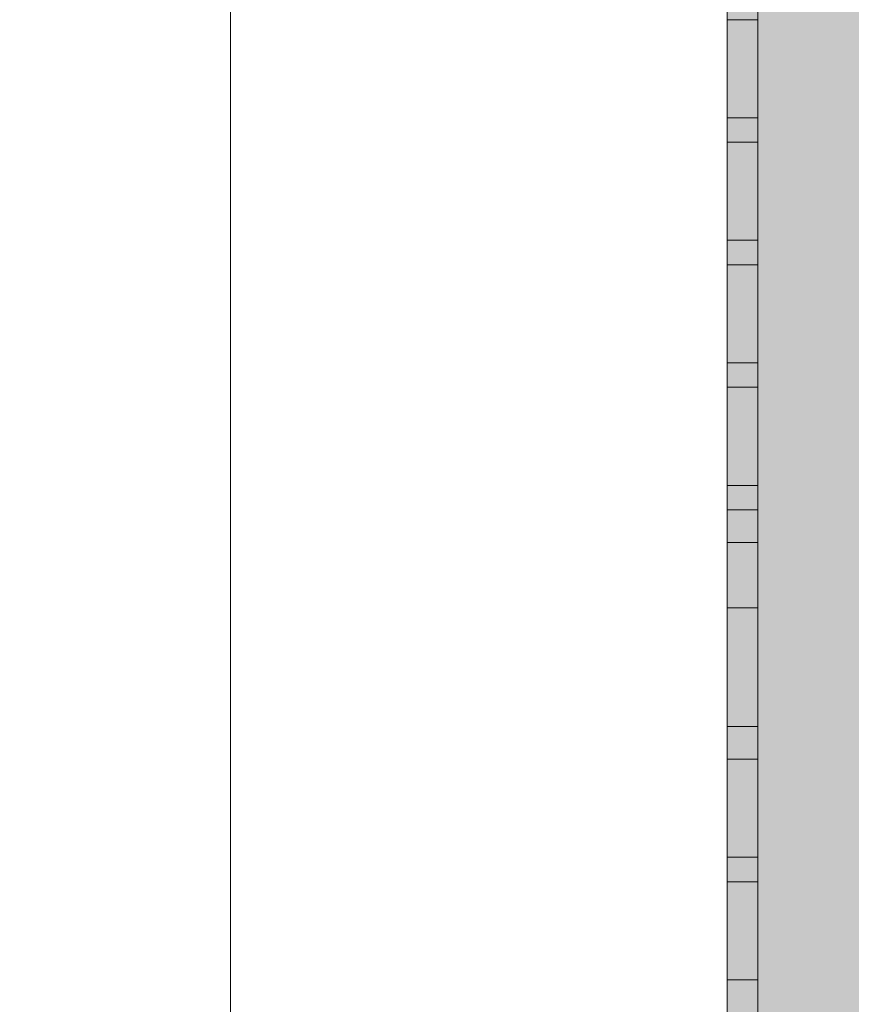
# Model space of a CAD drawing. Header units: metres. Extents: x -17.4 to -12.3, y -17 to 1.
# Tile 66 of 72: x -13.164 to -13.028, y 0.513 to 0.673. Entities that reach past the tile are written whole.
import ezdxf

# ---------------------------------------------------------------- set-up
doc = ezdxf.new("R2010")
doc.units = ezdxf.units.M
for name, color, linetype, lineweight in [('A-ANNO-DIMS', 7, 'Continuous', 9), ('A-ANNO-DIMS-10', 7, 'Continuous', 9), ('I-WALL', 7, 'Continuous', 5), ('Q-SPCQ', 7, 'Continuous', 5)]:
    doc.layers.add(name, color=color, linetype=linetype, lineweight=lineweight)
doc.styles.add('Arial_7', font='arial.ttf', dxfattribs={"height": 0.025})
doc.dimstyles.new('Com_linha__ref__contínua__-_Cor_Vermelha_Arial_2_5mm_5', dxfattribs={"dimscale": 0.3048, "dimtxt": 0.025506, "dimasz": 0.065617, "dimexe": 0.049213, "dimexo": 0.049213, "dimgap": 0.004921, "dimtad": 1, "dimlfac": 100, "dimrnd": 0.01, "dimdsep": 46, "dimtxsty": 'Arial_7', "dimblk1": 'OBLIQUE', "dimblk2": 'OBLIQUE', "dimsah": 1, "dimcen": 0.09, "dimdle": 0.049213, "dimazin": 0, "dimtfac": 1, "dimtdec": 4, "dimtix": 1, "dimtmove": 0, "dimatfit": 3, "dimfxl": 1, "dimtvp": 1, "dimtolj": 1, "dimtzin": 0, "dimarcsym": 2})

# ---------------------------------------------------------------- blocks, each defined once
blk = doc.blocks.new('CAIXA_SANEAGO1 - CAIXA_SANEAGO-2819012-A')
at = {"layer": 'Q-SPCQ', "true_color": 0xc8c8c8, "transparency": 33554455}
h = blk.add_hatch(color=9, dxfattribs=at)
h.paths.add_polyline_path([(-6.0109, 0.385), (-6.00641, 0.385), (-6.00641, 0.39665), (-6.01141, 0.39665), (-6.01141, 0.385)])
h.paths.add_polyline_path([(-6.00641, 0.41265), (-6.00641, 0.41665), (-6.01141, 0.41665), (-6.01141, 0.41265), (-6.00679, 0.41265)])
h.paths.add_polyline_path([(-6.00641, 0.43265), (-6.00641, 0.43665), (-6.01141, 0.43665), (-6.01141, 0.43265), (-6.00707, 0.43265)])
h.paths.add_polyline_path([(-6.00734, 0.45265), (-6.00641, 0.45265), (-6.00641, 0.45665), (-6.01141, 0.45665), (-6.01141, 0.45265)])
h.paths.add_polyline_path([(-6.00762, 0.47265), (-6.00641, 0.47265), (-6.00641, 0.47665), (-6.01141, 0.47665), (-6.01141, 0.47265)])
h.paths.add_polyline_path([(-6.00641, 0.49265), (-6.00641, 0.49665), (-6.01141, 0.49665), (-6.01141, 0.49265), (-6.00789, 0.49265)])
h.paths.add_polyline_path([(-6.00641, 0.51265), (-6.00641, 0.51665), (-6.01141, 0.51665), (-6.01141, 0.51265), (-6.00817, 0.51265)])
h.paths.add_polyline_path([(-6.00641, 0.53265), (-6.00641, 0.53665), (-6.01141, 0.53665), (-6.01141, 0.53265), (-6.00845, 0.53265)])
h.paths.add_polyline_path([(-6.01141, 0.55265), (-6.00641, 0.55265), (-6.00641, 0.558), (-6.01141, 0.558)])
h.paths.add_polyline_path([(-6.01141, 0.59335), (-6.00641, 0.59335), (-6.00641, 0.59735), (-6.01141, 0.59735), (-6.01141, 0.59421)])
h.paths.add_polyline_path([(-6.00641, 0.61335), (-6.00641, 0.61735), (-6.01141, 0.61735), (-6.01141, 0.61335), (-6.00956, 0.61335)])
h.paths.add_polyline_path([(-6.01141, 0.63335), (-6.00641, 0.63335), (-6.00641, 0.63735), (-6.01141, 0.63735)])
h.paths.add_polyline_path([(-6.01141, 0.65335), (-6.00641, 0.65335), (-6.00641, 0.65735), (-6.01141, 0.65735)])
h.paths.add_polyline_path([(-6.01141, 0.67335), (-6.00641, 0.67335), (-6.00641, 0.67735), (-6.01141, 0.67735)])
h.paths.add_polyline_path([(-6.00641, 0.69335), (-6.00641, 0.69735), (-6.01141, 0.69735), (-6.01141, 0.69335), (-6.01066, 0.69335)])
h.paths.add_polyline_path([(-6.00641, 0.71335), (-6.00641, 0.71735), (-6.01141, 0.71735), (-6.01141, 0.71335), (-6.01093, 0.71335)])
h.paths.add_polyline_path([(-6.01141, 0.73335), (-6.00641, 0.73335), (-6.00641, 0.745), (-6.01141, 0.745)])
h = blk.add_hatch(color=9, dxfattribs=at)
h.paths.add_polyline_path([(-6.01141, 0.39995), (-6.00641, 0.40003), (-6.00641, 0.40097), (-6.01141, 0.40097), (-6.01141, 0.39999)])
h.paths.add_polyline_path([(-6.01141, 0.40397), (-6.00641, 0.40397), (-6.00641, 0.40499), (-6.01141, 0.4049), (-6.01141, 0.40422)])
h.paths.add_polyline_path([(-6.00685, 0.41665), (-6.00641, 0.41665), (-6.00641, 0.43265), (-6.01141, 0.43265), (-6.01141, 0.41665)])
h.paths.add_polyline_path([(-6.00712, 0.43665), (-6.00641, 0.43665), (-6.00641, 0.45265), (-6.01141, 0.45265), (-6.01141, 0.43665)])
h.paths.add_polyline_path([(-6.01141, 0.45665), (-6.00641, 0.45665), (-6.00641, 0.47265), (-6.01141, 0.47265)])
h.paths.add_polyline_path([(-6.00641, 0.47665), (-6.00641, 0.49265), (-6.01141, 0.49265), (-6.01141, 0.47665), (-6.00767, 0.47665)])
h.paths.add_polyline_path([(-6.00795, 0.49665), (-6.00641, 0.49665), (-6.00641, 0.51265), (-6.01141, 0.51265), (-6.01141, 0.49665)])
h.paths.add_polyline_path([(-6.01141, 0.51665), (-6.00641, 0.51665), (-6.00641, 0.53265), (-6.01141, 0.53265)])
h.paths.add_polyline_path([(-6.00641, 0.53665), (-6.00641, 0.55265), (-6.01141, 0.55265), (-6.01141, 0.53665), (-6.0085, 0.53665)])
h.paths.add_polyline_path([(-6.01141, 0.588), (-6.00641, 0.588), (-6.00641, 0.59335), (-6.01141, 0.59335)])
h.paths.add_polyline_path([(-6.00934, 0.59735), (-6.00641, 0.59735), (-6.00641, 0.61335), (-6.01141, 0.61335), (-6.01141, 0.59735)])
h.paths.add_polyline_path([(-6.01141, 0.61735), (-6.00641, 0.61735), (-6.00641, 0.63335), (-6.01141, 0.63335)])
h.paths.add_polyline_path([(-6.01141, 0.63735), (-6.00641, 0.63735), (-6.00641, 0.65335), (-6.01141, 0.65335)])
h.paths.add_polyline_path([(-6.01016, 0.65735), (-6.00641, 0.65735), (-6.00641, 0.67335), (-6.01141, 0.67335), (-6.01141, 0.65735)])
h.paths.add_polyline_path([(-6.01044, 0.67735), (-6.00641, 0.67735), (-6.00641, 0.69335), (-6.01141, 0.69335), (-6.01141, 0.67735)])
h.paths.add_polyline_path([(-6.01071, 0.69735), (-6.00641, 0.69735), (-6.00641, 0.71335), (-6.01141, 0.71335), (-6.01141, 0.69735)])
h.paths.add_polyline_path([(-6.00641, 0.71735), (-6.00641, 0.73335), (-6.01141, 0.73335), (-6.01141, 0.71735), (-6.01099, 0.71735)])
h = blk.add_hatch(color=9, dxfattribs=at)
h.paths.add_polyline_path([(-6.01141, 0.40097), (-6.00641, 0.40102), (-6.00641, 0.40397), (-6.01141, 0.40391), (-6.01141, 0.40102)])
h.paths.add_polyline_path([(-6.00906, 0.57735), (-6.00641, 0.57735), (-6.00641, 0.588), (-6.01141, 0.588), (-6.01141, 0.57735)])
blk.add_hatch(color=9, dxfattribs=at).paths.add_polyline_path([(-6.00641, 0.558), (-6.00641, 0.57735), (-6.01141, 0.57735), (-6.01141, 0.558), (-6.00879, 0.558)])
at = {"layer": 'Q-SPCQ', "color": 250, "true_color": 0x121212}
for p, q in [((-6.01141, 0.385), (-6.01141, 0.745)), ((-6.01141, 0.745), (-6.01141, 0.385)), ((-6.00641, 0.385), (-6.00641, 0.745)), ((-6.00641, 0.385), (-6.00641, 0.745))]:
    blk.add_line(p, q, dxfattribs=at)
at = {"layer": 'Q-SPCQ'}
for p, q in [((-6.01141, 0.385), (-6.01141, 0.745)), ((-6.00641, 0.745), (-6.00641, 0.385))]:
    blk.add_line(p, q, dxfattribs=at)
at = {"layer": 'Q-SPCQ', "color": 250, "true_color": 0x303030}
for p, q in [((-6.00641, 0.745), (-6.00641, 0.385)), ((-6.01141, 0.67335), (-6.01141, 0.65735)), ((-6.01141, 0.65735), (-6.01141, 0.67335)), ((-6.01141, 0.67335), (-6.00641, 0.67335)), ((-6.00641, 0.67335), (-6.01141, 0.67335)), ((-6.00641, 0.67335), (-6.00641, 0.65735)), ((-6.00641, 0.65735), (-6.00641, 0.67335)), ((-6.01141, 0.65735), (-6.01141, 0.65335)), ((-6.00641, 0.65735), (-6.01141, 0.65735)), ((-6.00641, 0.65735), (-6.01141, 0.65735)), ((-6.01141, 0.65335), (-6.01141, 0.65735)), ((-6.00641, 0.65335), (-6.00641, 0.65735)), ((-6.00641, 0.65335), (-6.00641, 0.65735)), ((-6.01141, 0.65335), (-6.01141, 0.63735)), ((-6.01141, 0.63735), (-6.01141, 0.65335)), ((-6.01141, 0.65335), (-6.00641, 0.65335)), ((-6.00641, 0.65335), (-6.01141, 0.65335)), ((-6.00641, 0.65335), (-6.00641, 0.63735)), ((-6.00641, 0.63735), (-6.00641, 0.65335)), ((-6.01141, 0.63735), (-6.01141, 0.63335)), ((-6.00641, 0.63735), (-6.01141, 0.63735)), ((-6.00641, 0.63735), (-6.01141, 0.63735)), ((-6.01141, 0.63335), (-6.01141, 0.63735)), ((-6.00641, 0.63335), (-6.00641, 0.63735)), ((-6.00641, 0.63335), (-6.00641, 0.63735)), ((-6.01141, 0.63335), (-6.01141, 0.61735)), ((-6.01141, 0.61735), (-6.01141, 0.63335)), ((-6.01141, 0.63335), (-6.00641, 0.63335)), ((-6.00641, 0.63335), (-6.01141, 0.63335)), ((-6.00641, 0.63335), (-6.00641, 0.61735)), ((-6.00641, 0.61735), (-6.00641, 0.63335)), ((-6.01141, 0.61735), (-6.01141, 0.61335)), ((-6.00641, 0.61735), (-6.01141, 0.61735)), ((-6.00641, 0.61735), (-6.01141, 0.61735)), ((-6.01141, 0.61335), (-6.01141, 0.61735)), ((-6.00641, 0.61335), (-6.00641, 0.61735)), ((-6.00641, 0.61335), (-6.00641, 0.61735)), ((-6.01141, 0.61335), (-6.01141, 0.59735)), ((-6.01141, 0.59735), (-6.01141, 0.61335)), ((-6.01141, 0.61335), (-6.00641, 0.61335)), ((-6.00641, 0.61335), (-6.01141, 0.61335)), ((-6.00641, 0.61335), (-6.00641, 0.59735)), ((-6.00641, 0.59735), (-6.00641, 0.61335)), ((-6.01141, 0.59735), (-6.01141, 0.59335)), ((-6.00641, 0.59735), (-6.01141, 0.59735)), ((-6.00641, 0.59735), (-6.01141, 0.59735)), ((-6.01141, 0.59335), (-6.01141, 0.59735)), ((-6.00641, 0.59335), (-6.00641, 0.59735)), ((-6.00641, 0.59335), (-6.00641, 0.59735)), ((-6.01141, 0.59335), (-6.01141, 0.57735)), ((-6.01141, 0.57735), (-6.01141, 0.59335)), ((-6.01141, 0.59335), (-6.00641, 0.59335)), ((-6.00641, 0.59335), (-6.01141, 0.59335)), ((-6.00641, 0.59335), (-6.00641, 0.57735)), ((-6.00641, 0.57735), (-6.00641, 0.59335)), ((-6.01141, 0.558), (-6.01141, 0.57735)), ((-6.00641, 0.57735), (-6.01141, 0.57735)), ((-6.00641, 0.57735), (-6.01141, 0.57735)), ((-6.00641, 0.55265), (-6.00641, 0.57735)), ((-6.00641, 0.55265), (-6.00641, 0.57735)), ((-6.00641, 0.558), (-6.01141, 0.558)), ((-6.01141, 0.558), (-6.01141, 0.55265)), ((-6.01141, 0.55265), (-6.01141, 0.558)), ((-6.01141, 0.53665), (-6.01141, 0.55265)), ((-6.01141, 0.55265), (-6.01141, 0.53665)), ((-6.00641, 0.55265), (-6.01141, 0.55265)), ((-6.00641, 0.55265), (-6.01141, 0.55265)), ((-6.00641, 0.53665), (-6.00641, 0.55265)), ((-6.00641, 0.55265), (-6.00641, 0.53665)), ((-6.01141, 0.53665), (-6.01141, 0.53265)), ((-6.01141, 0.53665), (-6.00641, 0.53665)), ((-6.00641, 0.53665), (-6.01141, 0.53665)), ((-6.01141, 0.53265), (-6.01141, 0.53665)), ((-6.00641, 0.53265), (-6.00641, 0.53665)), ((-6.00641, 0.53265), (-6.00641, 0.53665)), ((-6.01141, 0.51665), (-6.01141, 0.53265)), ((-6.01141, 0.53265), (-6.01141, 0.51665)), ((-6.00641, 0.53265), (-6.01141, 0.53265)), ((-6.00641, 0.53265), (-6.01141, 0.53265)), ((-6.00641, 0.51665), (-6.00641, 0.53265)), ((-6.00641, 0.53265), (-6.00641, 0.51665)), ((-6.01141, 0.51665), (-6.01141, 0.51265)), ((-6.01141, 0.51665), (-6.00641, 0.51665)), ((-6.00641, 0.51665), (-6.01141, 0.51665)), ((-6.01141, 0.51265), (-6.01141, 0.51665)), ((-6.00641, 0.51265), (-6.00641, 0.51665)), ((-6.00641, 0.51265), (-6.00641, 0.51665))]:
    blk.add_line(p, q, dxfattribs=at)
at = {"layer": 'Q-SPCQ', "color": 250, "true_color": 0x222222}
for p, q in [((-6.00641, 0.745), (-6.00641, 0.385)), ((-6.01141, 0.67335), (-6.01141, 0.65735)), ((-6.01141, 0.65735), (-6.01141, 0.67335)), ((-6.01141, 0.67335), (-6.00641, 0.67335)), ((-6.00641, 0.67335), (-6.01141, 0.67335)), ((-6.01141, 0.65335), (-6.01141, 0.65735)), ((-6.01141, 0.65735), (-6.01141, 0.65335)), ((-6.00641, 0.65735), (-6.01141, 0.65735)), ((-6.00641, 0.65735), (-6.01141, 0.65735)), ((-6.01141, 0.65335), (-6.01141, 0.63735)), ((-6.01141, 0.63735), (-6.01141, 0.65335)), ((-6.01141, 0.65335), (-6.00641, 0.65335)), ((-6.00641, 0.65335), (-6.01141, 0.65335)), ((-6.01141, 0.63335), (-6.01141, 0.63735)), ((-6.01141, 0.63735), (-6.01141, 0.63335)), ((-6.00641, 0.63735), (-6.01141, 0.63735)), ((-6.00641, 0.63735), (-6.01141, 0.63735)), ((-6.01141, 0.63335), (-6.01141, 0.61735)), ((-6.01141, 0.61735), (-6.01141, 0.63335)), ((-6.01141, 0.63335), (-6.00641, 0.63335)), ((-6.00641, 0.63335), (-6.01141, 0.63335)), ((-6.01141, 0.61335), (-6.01141, 0.61735)), ((-6.01141, 0.61735), (-6.01141, 0.61335)), ((-6.00641, 0.61735), (-6.01141, 0.61735)), ((-6.00641, 0.61735), (-6.01141, 0.61735)), ((-6.01141, 0.61335), (-6.01141, 0.59735)), ((-6.01141, 0.59735), (-6.01141, 0.61335)), ((-6.01141, 0.61335), (-6.00641, 0.61335)), ((-6.00641, 0.61335), (-6.01141, 0.61335)), ((-6.01141, 0.59335), (-6.01141, 0.59735)), ((-6.01141, 0.59735), (-6.01141, 0.59335)), ((-6.00641, 0.59735), (-6.01141, 0.59735)), ((-6.00641, 0.59735), (-6.01141, 0.59735)), ((-6.01141, 0.59335), (-6.01141, 0.57735)), ((-6.01141, 0.57735), (-6.01141, 0.59335)), ((-6.01141, 0.59335), (-6.00641, 0.59335)), ((-6.00641, 0.59335), (-6.01141, 0.59335)), ((-6.01141, 0.55265), (-6.01141, 0.57735)), ((-6.01141, 0.57735), (-6.01141, 0.55265)), ((-6.00641, 0.57735), (-6.01141, 0.57735)), ((-6.00641, 0.57735), (-6.01141, 0.57735)), ((-6.01141, 0.53665), (-6.01141, 0.55265)), ((-6.01141, 0.55265), (-6.01141, 0.53665)), ((-6.00641, 0.55265), (-6.01141, 0.55265)), ((-6.00641, 0.55265), (-6.01141, 0.55265)), ((-6.01141, 0.53265), (-6.01141, 0.53665)), ((-6.01141, 0.53665), (-6.01141, 0.53265)), ((-6.01141, 0.53665), (-6.00641, 0.53665)), ((-6.00641, 0.53665), (-6.01141, 0.53665)), ((-6.01141, 0.51665), (-6.01141, 0.53265)), ((-6.01141, 0.53265), (-6.01141, 0.51665)), ((-6.00641, 0.53265), (-6.01141, 0.53265)), ((-6.00641, 0.53265), (-6.01141, 0.53265)), ((-6.01141, 0.51265), (-6.01141, 0.51665)), ((-6.01141, 0.51665), (-6.01141, 0.51265)), ((-6.01141, 0.51665), (-6.00641, 0.51665)), ((-6.00641, 0.51665), (-6.01141, 0.51665))]:
    blk.add_line(p, q, dxfattribs=at)
at = {"layer": 'Q-SPCQ', "color": 8, "true_color": 0x777777}
for p, q in [((-6.01141, 0.67335), (-6.01141, 0.65735)), ((-6.01141, 0.65735), (-6.01141, 0.67335)), ((-6.00641, 0.65735), (-6.00641, 0.67335)), ((-6.00641, 0.65735), (-6.00641, 0.67335)), ((-6.01141, 0.65335), (-6.01141, 0.63735)), ((-6.01141, 0.63735), (-6.01141, 0.65335)), ((-6.00641, 0.63735), (-6.00641, 0.65335)), ((-6.00641, 0.63735), (-6.00641, 0.65335)), ((-6.01141, 0.63335), (-6.01141, 0.61735)), ((-6.01141, 0.61735), (-6.01141, 0.63335)), ((-6.00641, 0.61735), (-6.00641, 0.63335)), ((-6.00641, 0.61735), (-6.00641, 0.63335)), ((-6.01141, 0.61335), (-6.01141, 0.59735)), ((-6.01141, 0.59735), (-6.01141, 0.61335)), ((-6.00641, 0.59735), (-6.00641, 0.61335)), ((-6.00641, 0.59735), (-6.00641, 0.61335)), ((-6.01141, 0.59335), (-6.01141, 0.588)), ((-6.01141, 0.588), (-6.01141, 0.59335)), ((-6.00641, 0.57735), (-6.00641, 0.59335)), ((-6.00641, 0.57735), (-6.00641, 0.59335)), ((-6.01141, 0.57735), (-6.01141, 0.588)), ((-6.01141, 0.588), (-6.00641, 0.588)), ((-6.01141, 0.55265), (-6.01141, 0.53665)), ((-6.01141, 0.53665), (-6.01141, 0.55265)), ((-6.00641, 0.53665), (-6.00641, 0.55265)), ((-6.00641, 0.53665), (-6.00641, 0.55265)), ((-6.01141, 0.53265), (-6.01141, 0.51665)), ((-6.01141, 0.51665), (-6.01141, 0.53265)), ((-6.00641, 0.51665), (-6.00641, 0.53265)), ((-6.00641, 0.51665), (-6.00641, 0.53265))]:
    blk.add_line(p, q, dxfattribs=at)
at = {"layer": 'Q-SPCQ', "color": 8, "true_color": 0x6f6f6f}
for p, q in [((-6.01141, 0.65735), (-6.01141, 0.67335)), ((-6.01141, 0.67335), (-6.01141, 0.65735)), ((-6.00641, 0.67335), (-6.00641, 0.65735)), ((-6.00641, 0.65735), (-6.00641, 0.67335)), ((-6.01141, 0.63735), (-6.01141, 0.65335)), ((-6.01141, 0.65335), (-6.01141, 0.63735)), ((-6.00641, 0.65335), (-6.00641, 0.63735)), ((-6.00641, 0.63735), (-6.00641, 0.65335)), ((-6.01141, 0.61735), (-6.01141, 0.63335)), ((-6.01141, 0.63335), (-6.01141, 0.61735)), ((-6.00641, 0.63335), (-6.00641, 0.61735)), ((-6.00641, 0.61735), (-6.00641, 0.63335)), ((-6.01141, 0.59735), (-6.01141, 0.61335)), ((-6.01141, 0.61335), (-6.01141, 0.59735)), ((-6.00641, 0.61335), (-6.00641, 0.59735)), ((-6.00641, 0.59735), (-6.00641, 0.61335)), ((-6.01141, 0.57735), (-6.01141, 0.59335)), ((-6.01141, 0.59335), (-6.01141, 0.57735)), ((-6.00641, 0.59335), (-6.00641, 0.57735)), ((-6.00641, 0.57735), (-6.00641, 0.59335)), ((-6.00641, 0.588), (-6.01141, 0.588)), ((-6.01141, 0.53665), (-6.01141, 0.55265)), ((-6.01141, 0.55265), (-6.01141, 0.53665)), ((-6.00641, 0.53665), (-6.00641, 0.55265)), ((-6.00641, 0.55265), (-6.00641, 0.53665)), ((-6.01141, 0.51665), (-6.01141, 0.53265)), ((-6.01141, 0.53265), (-6.01141, 0.51665)), ((-6.00641, 0.51665), (-6.00641, 0.53265)), ((-6.00641, 0.53265), (-6.00641, 0.51665))]:
    blk.add_line(p, q, dxfattribs=at)
at = {"layer": 'Q-SPCQ', "color": 251, "true_color": 0x676767}
for p, q in [((-6.01141, 0.67335), (-6.01141, 0.65735)), ((-6.01141, 0.65735), (-6.01141, 0.67335)), ((-6.01141, 0.67335), (-6.00641, 0.67335)), ((-6.00641, 0.67335), (-6.01141, 0.67335)), ((-6.00641, 0.67335), (-6.00641, 0.65735)), ((-6.00641, 0.65735), (-6.00641, 0.67335)), ((-6.00641, 0.65735), (-6.01141, 0.65735)), ((-6.00641, 0.65735), (-6.01141, 0.65735)), ((-6.01141, 0.65335), (-6.01141, 0.63735)), ((-6.01141, 0.63735), (-6.01141, 0.65335)), ((-6.01141, 0.65335), (-6.00641, 0.65335)), ((-6.00641, 0.65335), (-6.01141, 0.65335)), ((-6.00641, 0.65335), (-6.00641, 0.63735)), ((-6.00641, 0.63735), (-6.00641, 0.65335)), ((-6.00641, 0.63735), (-6.01141, 0.63735)), ((-6.00641, 0.63735), (-6.01141, 0.63735)), ((-6.01141, 0.63335), (-6.01141, 0.61735)), ((-6.01141, 0.61735), (-6.01141, 0.63335)), ((-6.01141, 0.63335), (-6.00641, 0.63335)), ((-6.00641, 0.63335), (-6.01141, 0.63335)), ((-6.00641, 0.63335), (-6.00641, 0.61735)), ((-6.00641, 0.61735), (-6.00641, 0.63335)), ((-6.00641, 0.61735), (-6.01141, 0.61735)), ((-6.00641, 0.61735), (-6.01141, 0.61735)), ((-6.01141, 0.61335), (-6.01141, 0.59735)), ((-6.01141, 0.59735), (-6.01141, 0.61335)), ((-6.01141, 0.61335), (-6.00641, 0.61335)), ((-6.00641, 0.61335), (-6.01141, 0.61335)), ((-6.00641, 0.61335), (-6.00641, 0.59735)), ((-6.00641, 0.59735), (-6.00641, 0.61335)), ((-6.00641, 0.59735), (-6.01141, 0.59735)), ((-6.00641, 0.59735), (-6.01141, 0.59735)), ((-6.01141, 0.59335), (-6.01141, 0.57735)), ((-6.01141, 0.57735), (-6.01141, 0.59335)), ((-6.01141, 0.59335), (-6.00641, 0.59335)), ((-6.00641, 0.59335), (-6.01141, 0.59335)), ((-6.00641, 0.59335), (-6.00641, 0.57735)), ((-6.00641, 0.57735), (-6.00641, 0.59335)), ((-6.00641, 0.57735), (-6.01141, 0.57735)), ((-6.00641, 0.57735), (-6.01141, 0.57735)), ((-6.00641, 0.558), (-6.00641, 0.57735)), ((-6.01141, 0.53665), (-6.01141, 0.55265)), ((-6.01141, 0.55265), (-6.01141, 0.53665)), ((-6.00641, 0.55265), (-6.01141, 0.55265)), ((-6.00641, 0.55265), (-6.01141, 0.55265)), ((-6.00641, 0.53665), (-6.00641, 0.55265)), ((-6.00641, 0.55265), (-6.00641, 0.53665)), ((-6.01141, 0.53665), (-6.00641, 0.53665)), ((-6.00641, 0.53665), (-6.01141, 0.53665)), ((-6.01141, 0.51665), (-6.01141, 0.53265)), ((-6.01141, 0.53265), (-6.01141, 0.51665)), ((-6.00641, 0.53265), (-6.01141, 0.53265)), ((-6.00641, 0.53265), (-6.01141, 0.53265)), ((-6.00641, 0.51665), (-6.00641, 0.53265)), ((-6.00641, 0.53265), (-6.00641, 0.51665)), ((-6.01141, 0.51665), (-6.00641, 0.51665)), ((-6.00641, 0.51665), (-6.01141, 0.51665))]:
    blk.add_line(p, q, dxfattribs=at)
at = {"layer": 'Q-SPCQ', "color": 251, "true_color": 0x5e5e5e}
for p, q in [((-6.01141, 0.67335), (-6.01141, 0.65735)), ((-6.01141, 0.65735), (-6.01141, 0.67335)), ((-6.01141, 0.67335), (-6.00641, 0.67335)), ((-6.00641, 0.67335), (-6.01141, 0.67335)), ((-6.00641, 0.67335), (-6.00641, 0.65735)), ((-6.00641, 0.65735), (-6.00641, 0.67335)), ((-6.00641, 0.65735), (-6.01141, 0.65735)), ((-6.00641, 0.65735), (-6.01141, 0.65735)), ((-6.00641, 0.65335), (-6.00641, 0.65735)), ((-6.01141, 0.65335), (-6.01141, 0.63735)), ((-6.01141, 0.63735), (-6.01141, 0.65335)), ((-6.01141, 0.65335), (-6.00641, 0.65335)), ((-6.00641, 0.65335), (-6.01141, 0.65335)), ((-6.00641, 0.65335), (-6.00641, 0.63735)), ((-6.00641, 0.63735), (-6.00641, 0.65335)), ((-6.00641, 0.63735), (-6.01141, 0.63735)), ((-6.00641, 0.63735), (-6.01141, 0.63735)), ((-6.00641, 0.63335), (-6.00641, 0.63735)), ((-6.01141, 0.63335), (-6.01141, 0.61735)), ((-6.01141, 0.61735), (-6.01141, 0.63335)), ((-6.01141, 0.63335), (-6.00641, 0.63335)), ((-6.00641, 0.63335), (-6.01141, 0.63335)), ((-6.00641, 0.63335), (-6.00641, 0.61735)), ((-6.00641, 0.61735), (-6.00641, 0.63335)), ((-6.00641, 0.61735), (-6.01141, 0.61735)), ((-6.00641, 0.61735), (-6.01141, 0.61735)), ((-6.00641, 0.61335), (-6.00641, 0.61735)), ((-6.01141, 0.61335), (-6.01141, 0.59735)), ((-6.01141, 0.59735), (-6.01141, 0.61335)), ((-6.01141, 0.61335), (-6.00641, 0.61335)), ((-6.00641, 0.61335), (-6.01141, 0.61335)), ((-6.00641, 0.61335), (-6.00641, 0.59735)), ((-6.00641, 0.59735), (-6.00641, 0.61335)), ((-6.00641, 0.59735), (-6.01141, 0.59735)), ((-6.00641, 0.59735), (-6.01141, 0.59735)), ((-6.00641, 0.59335), (-6.00641, 0.59735)), ((-6.01141, 0.59335), (-6.01141, 0.57735)), ((-6.01141, 0.57735), (-6.01141, 0.59335)), ((-6.01141, 0.59335), (-6.00641, 0.59335)), ((-6.00641, 0.59335), (-6.01141, 0.59335)), ((-6.00641, 0.59335), (-6.00641, 0.57735)), ((-6.00641, 0.57735), (-6.00641, 0.59335)), ((-6.00641, 0.57735), (-6.01141, 0.57735)), ((-6.00641, 0.57735), (-6.01141, 0.57735)), ((-6.00641, 0.57735), (-6.00641, 0.558)), ((-6.00641, 0.57735), (-6.00641, 0.558)), ((-6.00641, 0.55265), (-6.00641, 0.558)), ((-6.01141, 0.53665), (-6.01141, 0.55265)), ((-6.01141, 0.55265), (-6.01141, 0.53665)), ((-6.00641, 0.55265), (-6.01141, 0.55265)), ((-6.00641, 0.55265), (-6.01141, 0.55265)), ((-6.00641, 0.53665), (-6.00641, 0.55265)), ((-6.00641, 0.55265), (-6.00641, 0.53665)), ((-6.01141, 0.53665), (-6.00641, 0.53665)), ((-6.00641, 0.53665), (-6.01141, 0.53665)), ((-6.00641, 0.53265), (-6.00641, 0.53665)), ((-6.01141, 0.51665), (-6.01141, 0.53265)), ((-6.01141, 0.53265), (-6.01141, 0.51665)), ((-6.00641, 0.53265), (-6.01141, 0.53265)), ((-6.00641, 0.53265), (-6.01141, 0.53265)), ((-6.00641, 0.51665), (-6.00641, 0.53265)), ((-6.00641, 0.53265), (-6.00641, 0.51665)), ((-6.01141, 0.51665), (-6.00641, 0.51665)), ((-6.00641, 0.51665), (-6.01141, 0.51665)), ((-6.00641, 0.51265), (-6.00641, 0.51665))]:
    blk.add_line(p, q, dxfattribs=at)
at = {"layer": 'Q-SPCQ', "color": 251, "true_color": 0x545454}
for p, q in [((-6.01141, 0.67335), (-6.01141, 0.65735)), ((-6.01141, 0.65735), (-6.01141, 0.67335)), ((-6.01141, 0.67335), (-6.00641, 0.67335)), ((-6.00641, 0.67335), (-6.01141, 0.67335)), ((-6.00641, 0.67335), (-6.00641, 0.65735)), ((-6.00641, 0.65735), (-6.00641, 0.67335)), ((-6.00641, 0.65735), (-6.01141, 0.65735)), ((-6.00641, 0.65735), (-6.01141, 0.65735)), ((-6.00641, 0.65735), (-6.00641, 0.65335)), ((-6.00641, 0.65735), (-6.00641, 0.65335)), ((-6.01141, 0.65335), (-6.01141, 0.63735)), ((-6.01141, 0.63735), (-6.01141, 0.65335)), ((-6.01141, 0.65335), (-6.00641, 0.65335)), ((-6.00641, 0.65335), (-6.01141, 0.65335)), ((-6.00641, 0.65335), (-6.00641, 0.63735)), ((-6.00641, 0.63735), (-6.00641, 0.65335)), ((-6.00641, 0.63735), (-6.01141, 0.63735)), ((-6.00641, 0.63735), (-6.01141, 0.63735)), ((-6.00641, 0.63735), (-6.00641, 0.63335)), ((-6.00641, 0.63735), (-6.00641, 0.63335)), ((-6.01141, 0.63335), (-6.01141, 0.61735)), ((-6.01141, 0.61735), (-6.01141, 0.63335)), ((-6.01141, 0.63335), (-6.00641, 0.63335)), ((-6.00641, 0.63335), (-6.01141, 0.63335)), ((-6.00641, 0.63335), (-6.00641, 0.61735)), ((-6.00641, 0.61735), (-6.00641, 0.63335)), ((-6.00641, 0.61735), (-6.01141, 0.61735)), ((-6.00641, 0.61735), (-6.01141, 0.61735)), ((-6.00641, 0.61735), (-6.00641, 0.61335)), ((-6.00641, 0.61735), (-6.00641, 0.61335)), ((-6.01141, 0.61335), (-6.01141, 0.59735)), ((-6.01141, 0.59735), (-6.01141, 0.61335)), ((-6.01141, 0.61335), (-6.00641, 0.61335)), ((-6.00641, 0.61335), (-6.01141, 0.61335)), ((-6.00641, 0.61335), (-6.00641, 0.59735)), ((-6.00641, 0.59735), (-6.00641, 0.61335)), ((-6.00641, 0.59735), (-6.01141, 0.59735)), ((-6.00641, 0.59735), (-6.01141, 0.59735)), ((-6.00641, 0.59735), (-6.00641, 0.59335)), ((-6.00641, 0.59735), (-6.00641, 0.59335)), ((-6.01141, 0.59335), (-6.01141, 0.57735)), ((-6.01141, 0.57735), (-6.01141, 0.59335)), ((-6.01141, 0.59335), (-6.00641, 0.59335)), ((-6.00641, 0.59335), (-6.01141, 0.59335)), ((-6.00641, 0.59335), (-6.00641, 0.57735)), ((-6.00641, 0.57735), (-6.00641, 0.59335)), ((-6.00641, 0.57735), (-6.01141, 0.57735)), ((-6.00641, 0.57735), (-6.01141, 0.57735)), ((-6.00641, 0.558), (-6.00641, 0.55265)), ((-6.00641, 0.558), (-6.00641, 0.55265)), ((-6.01141, 0.53665), (-6.01141, 0.55265)), ((-6.01141, 0.55265), (-6.01141, 0.53665)), ((-6.00641, 0.55265), (-6.01141, 0.55265)), ((-6.00641, 0.55265), (-6.01141, 0.55265)), ((-6.00641, 0.53665), (-6.00641, 0.55265)), ((-6.00641, 0.55265), (-6.00641, 0.53665)), ((-6.01141, 0.53665), (-6.00641, 0.53665)), ((-6.00641, 0.53665), (-6.01141, 0.53665)), ((-6.00641, 0.53665), (-6.00641, 0.53265)), ((-6.00641, 0.53665), (-6.00641, 0.53265)), ((-6.01141, 0.51665), (-6.01141, 0.53265)), ((-6.01141, 0.53265), (-6.01141, 0.51665)), ((-6.00641, 0.53265), (-6.01141, 0.53265)), ((-6.00641, 0.53265), (-6.01141, 0.53265)), ((-6.00641, 0.51665), (-6.00641, 0.53265)), ((-6.00641, 0.53265), (-6.00641, 0.51665)), ((-6.01141, 0.51665), (-6.00641, 0.51665)), ((-6.00641, 0.51665), (-6.01141, 0.51665)), ((-6.00641, 0.51665), (-6.00641, 0.51265)), ((-6.00641, 0.51665), (-6.00641, 0.51265))]:
    blk.add_line(p, q, dxfattribs=at)
at = {"layer": 'Q-SPCQ', "color": 251, "true_color": 0x494949}
for p, q in [((-6.01141, 0.67335), (-6.01141, 0.65735)), ((-6.01141, 0.65735), (-6.01141, 0.67335)), ((-6.01141, 0.67335), (-6.00641, 0.67335)), ((-6.00641, 0.67335), (-6.01141, 0.67335)), ((-6.00641, 0.67335), (-6.00641, 0.65735)), ((-6.00641, 0.65735), (-6.00641, 0.67335)), ((-6.00641, 0.65735), (-6.01141, 0.65735)), ((-6.00641, 0.65735), (-6.01141, 0.65735)), ((-6.01141, 0.65335), (-6.01141, 0.63735)), ((-6.01141, 0.63735), (-6.01141, 0.65335)), ((-6.01141, 0.65335), (-6.00641, 0.65335)), ((-6.00641, 0.65335), (-6.01141, 0.65335)), ((-6.00641, 0.65335), (-6.00641, 0.63735)), ((-6.00641, 0.63735), (-6.00641, 0.65335)), ((-6.00641, 0.63735), (-6.01141, 0.63735)), ((-6.00641, 0.63735), (-6.01141, 0.63735)), ((-6.01141, 0.63335), (-6.01141, 0.61735)), ((-6.01141, 0.61735), (-6.01141, 0.63335)), ((-6.01141, 0.63335), (-6.00641, 0.63335)), ((-6.00641, 0.63335), (-6.01141, 0.63335)), ((-6.00641, 0.63335), (-6.00641, 0.61735)), ((-6.00641, 0.61735), (-6.00641, 0.63335)), ((-6.00641, 0.61735), (-6.01141, 0.61735)), ((-6.00641, 0.61735), (-6.01141, 0.61735)), ((-6.01141, 0.61335), (-6.01141, 0.59735)), ((-6.01141, 0.59735), (-6.01141, 0.61335)), ((-6.01141, 0.61335), (-6.00641, 0.61335)), ((-6.00641, 0.61335), (-6.01141, 0.61335)), ((-6.00641, 0.61335), (-6.00641, 0.59735)), ((-6.00641, 0.59735), (-6.00641, 0.61335)), ((-6.00641, 0.59735), (-6.01141, 0.59735)), ((-6.00641, 0.59735), (-6.01141, 0.59735)), ((-6.01141, 0.59335), (-6.01141, 0.57735)), ((-6.01141, 0.57735), (-6.01141, 0.59335)), ((-6.01141, 0.59335), (-6.00641, 0.59335)), ((-6.00641, 0.59335), (-6.01141, 0.59335)), ((-6.00641, 0.59335), (-6.00641, 0.57735)), ((-6.00641, 0.57735), (-6.00641, 0.59335)), ((-6.00641, 0.57735), (-6.01141, 0.57735)), ((-6.00641, 0.57735), (-6.01141, 0.57735)), ((-6.01141, 0.57735), (-6.01141, 0.558)), ((-6.00641, 0.57737), (-6.00641, 0.57492)), ((-6.00641, 0.558), (-6.00641, 0.57735)), ((-6.00641, 0.558), (-6.00641, 0.57735)), ((-6.01141, 0.53665), (-6.01141, 0.55265)), ((-6.01141, 0.55265), (-6.01141, 0.53665)), ((-6.00641, 0.55265), (-6.01141, 0.55265)), ((-6.00641, 0.55265), (-6.01141, 0.55265)), ((-6.00641, 0.53665), (-6.00641, 0.55265)), ((-6.00641, 0.55265), (-6.00641, 0.53665)), ((-6.01141, 0.53665), (-6.00641, 0.53665)), ((-6.00641, 0.53665), (-6.01141, 0.53665)), ((-6.01141, 0.51665), (-6.01141, 0.53265)), ((-6.01141, 0.53265), (-6.01141, 0.51665)), ((-6.00641, 0.53265), (-6.01141, 0.53265)), ((-6.00641, 0.53265), (-6.01141, 0.53265)), ((-6.00641, 0.51665), (-6.00641, 0.53265)), ((-6.00641, 0.53265), (-6.00641, 0.51665)), ((-6.01141, 0.51665), (-6.00641, 0.51665)), ((-6.00641, 0.51665), (-6.01141, 0.51665))]:
    blk.add_line(p, q, dxfattribs=at)
at = {"layer": 'Q-SPCQ', "color": 250, "true_color": 0x3d3d3d}
for p, q in [((-6.01141, 0.67335), (-6.01141, 0.65735)), ((-6.01141, 0.65735), (-6.01141, 0.67335)), ((-6.01141, 0.67335), (-6.00641, 0.67335)), ((-6.00641, 0.67335), (-6.01141, 0.67335)), ((-6.00641, 0.67335), (-6.00641, 0.65735)), ((-6.00641, 0.65735), (-6.00641, 0.67335)), ((-6.00641, 0.65735), (-6.01141, 0.65735)), ((-6.00641, 0.65735), (-6.01141, 0.65735)), ((-6.01141, 0.65735), (-6.01141, 0.65335)), ((-6.00641, 0.65335), (-6.00641, 0.65735)), ((-6.00641, 0.65335), (-6.00641, 0.65735)), ((-6.01141, 0.65335), (-6.01141, 0.63735)), ((-6.01141, 0.63735), (-6.01141, 0.65335)), ((-6.01141, 0.65335), (-6.00641, 0.65335)), ((-6.00641, 0.65335), (-6.01141, 0.65335)), ((-6.00641, 0.65335), (-6.00641, 0.63735)), ((-6.00641, 0.63735), (-6.00641, 0.65335)), ((-6.00641, 0.63735), (-6.01141, 0.63735)), ((-6.00641, 0.63735), (-6.01141, 0.63735)), ((-6.01141, 0.63735), (-6.01141, 0.63335)), ((-6.00641, 0.63335), (-6.00641, 0.63735)), ((-6.00641, 0.63335), (-6.00641, 0.63735)), ((-6.01141, 0.63335), (-6.01141, 0.61735)), ((-6.01141, 0.61735), (-6.01141, 0.63335)), ((-6.01141, 0.63335), (-6.00641, 0.63335)), ((-6.00641, 0.63335), (-6.01141, 0.63335)), ((-6.00641, 0.63335), (-6.00641, 0.61735)), ((-6.00641, 0.61735), (-6.00641, 0.63335)), ((-6.00641, 0.61735), (-6.01141, 0.61735)), ((-6.00641, 0.61735), (-6.01141, 0.61735)), ((-6.01141, 0.61735), (-6.01141, 0.61335)), ((-6.00641, 0.61335), (-6.00641, 0.61735)), ((-6.00641, 0.61335), (-6.00641, 0.61735)), ((-6.01141, 0.61335), (-6.01141, 0.59735)), ((-6.01141, 0.59735), (-6.01141, 0.61335)), ((-6.01141, 0.61335), (-6.00641, 0.61335)), ((-6.00641, 0.61335), (-6.01141, 0.61335)), ((-6.00641, 0.61335), (-6.00641, 0.59735)), ((-6.00641, 0.59735), (-6.00641, 0.61335)), ((-6.00641, 0.59735), (-6.01141, 0.59735)), ((-6.00641, 0.59735), (-6.01141, 0.59735)), ((-6.01141, 0.59735), (-6.01141, 0.59335)), ((-6.00641, 0.59335), (-6.00641, 0.59735)), ((-6.00641, 0.59335), (-6.00641, 0.59735)), ((-6.01141, 0.59335), (-6.01141, 0.57735)), ((-6.01141, 0.57735), (-6.01141, 0.59335)), ((-6.01141, 0.59335), (-6.00641, 0.59335)), ((-6.00641, 0.59335), (-6.01141, 0.59335)), ((-6.00641, 0.59335), (-6.00641, 0.57735)), ((-6.00641, 0.57735), (-6.00641, 0.59335)), ((-6.01141, 0.57735), (-6.01141, 0.558)), ((-6.00641, 0.57735), (-6.01141, 0.57735)), ((-6.00641, 0.57735), (-6.01141, 0.57735)), ((-6.01141, 0.558), (-6.01141, 0.57735)), ((-6.00641, 0.558), (-6.00641, 0.57735)), ((-6.01141, 0.55846), (-6.01141, 0.558)), ((-6.01141, 0.558), (-6.01141, 0.55265)), ((-6.00641, 0.55265), (-6.00641, 0.558)), ((-6.00641, 0.55265), (-6.00641, 0.558)), ((-6.01141, 0.53665), (-6.01141, 0.55265)), ((-6.01141, 0.55265), (-6.01141, 0.53665)), ((-6.00641, 0.55265), (-6.01141, 0.55265)), ((-6.00641, 0.55265), (-6.01141, 0.55265)), ((-6.00641, 0.53665), (-6.00641, 0.55265)), ((-6.00641, 0.55265), (-6.00641, 0.53665)), ((-6.01141, 0.53665), (-6.00641, 0.53665)), ((-6.00641, 0.53665), (-6.01141, 0.53665)), ((-6.01141, 0.53665), (-6.01141, 0.53265)), ((-6.00641, 0.53265), (-6.00641, 0.53665)), ((-6.00641, 0.53265), (-6.00641, 0.53665)), ((-6.01141, 0.51665), (-6.01141, 0.53265)), ((-6.01141, 0.53265), (-6.01141, 0.51665)), ((-6.00641, 0.53265), (-6.01141, 0.53265)), ((-6.00641, 0.53265), (-6.01141, 0.53265)), ((-6.00641, 0.51665), (-6.00641, 0.53265)), ((-6.00641, 0.53265), (-6.00641, 0.51665)), ((-6.01141, 0.51665), (-6.00641, 0.51665)), ((-6.00641, 0.51665), (-6.01141, 0.51665)), ((-6.01141, 0.51665), (-6.01141, 0.51265)), ((-6.00641, 0.51265), (-6.00641, 0.51665)), ((-6.00641, 0.51265), (-6.00641, 0.51665))]:
    blk.add_line(p, q, dxfattribs=at)
at = {"layer": 'Q-SPCQ', "color": 8, "true_color": 0x7e7e7e}
for p, q in [((-6.01141, 0.67335), (-6.01141, 0.65735)), ((-6.00641, 0.65735), (-6.00641, 0.67335)), ((-6.00641, 0.65735), (-6.00641, 0.67335)), ((-6.01141, 0.65335), (-6.01141, 0.63735)), ((-6.00641, 0.63735), (-6.00641, 0.65335)), ((-6.00641, 0.63735), (-6.00641, 0.65335)), ((-6.01141, 0.63335), (-6.01141, 0.61735)), ((-6.00641, 0.61735), (-6.00641, 0.63335)), ((-6.00641, 0.61735), (-6.00641, 0.63335)), ((-6.01141, 0.61335), (-6.01141, 0.59735)), ((-6.00641, 0.59735), (-6.00641, 0.61335)), ((-6.00641, 0.59735), (-6.00641, 0.61335)), ((-6.01141, 0.59335), (-6.01141, 0.588)), ((-6.00641, 0.588), (-6.00641, 0.59335)), ((-6.00641, 0.588), (-6.00641, 0.59335)), ((-6.01141, 0.588), (-6.01141, 0.57735)), ((-6.01141, 0.57735), (-6.01141, 0.588)), ((-6.00641, 0.57735), (-6.00641, 0.588)), ((-6.01141, 0.55265), (-6.01141, 0.53665)), ((-6.00641, 0.53665), (-6.00641, 0.55265)), ((-6.00641, 0.53665), (-6.00641, 0.55265)), ((-6.01141, 0.53265), (-6.01141, 0.51665)), ((-6.00641, 0.51665), (-6.00641, 0.53265)), ((-6.00641, 0.51665), (-6.00641, 0.53265))]:
    blk.add_line(p, q, dxfattribs=at)
at = {"layer": 'Q-SPCQ', "color": 252, "true_color": 0x8a8a8a}
for p, q in [((-6.00641, 0.67335), (-6.00641, 0.65735)), ((-6.00641, 0.67335), (-6.00641, 0.65735)), ((-6.00641, 0.65335), (-6.00641, 0.63735)), ((-6.00641, 0.65335), (-6.00641, 0.63735)), ((-6.00641, 0.63335), (-6.00641, 0.61735)), ((-6.00641, 0.63335), (-6.00641, 0.61735)), ((-6.00641, 0.61335), (-6.00641, 0.59735)), ((-6.00641, 0.61335), (-6.00641, 0.59735)), ((-6.00641, 0.59335), (-6.00641, 0.588)), ((-6.00641, 0.59335), (-6.00641, 0.588)), ((-6.00641, 0.55265), (-6.00641, 0.53665)), ((-6.00641, 0.55265), (-6.00641, 0.53665)), ((-6.00641, 0.53265), (-6.00641, 0.51665)), ((-6.00641, 0.53265), (-6.00641, 0.51665))]:
    blk.add_line(p, q, dxfattribs=at)
at = {"layer": 'Q-SPCQ', "color": 252, "true_color": 0x8f8f8f}
for p, q in [((-6.00641, 0.65735), (-6.00641, 0.67335)), ((-6.00641, 0.63735), (-6.00641, 0.65335)), ((-6.00641, 0.61735), (-6.00641, 0.63335)), ((-6.00641, 0.59735), (-6.00641, 0.61335)), ((-6.00641, 0.588), (-6.00641, 0.59335)), ((-6.00641, 0.588), (-6.00641, 0.57735)), ((-6.00641, 0.588), (-6.00641, 0.57735)), ((-6.00641, 0.53665), (-6.00641, 0.55265)), ((-6.00641, 0.51665), (-6.00641, 0.53265))]:
    blk.add_line(p, q, dxfattribs=at)
at = {"layer": 'Q-SPCQ', "color": 252, "true_color": 0x848484}
for p, q in [((-6.01141, 0.588), (-6.01141, 0.57735)), ((-6.00641, 0.588), (-6.00641, 0.58759)), ((-6.00641, 0.588), (-6.00641, 0.588)), ((-6.00641, 0.57735), (-6.00641, 0.588)), ((-6.00641, 0.57735), (-6.00641, 0.588)), ((-6.00641, 0.58759), (-6.00641, 0.58634)), ((-6.00641, 0.58634), (-6.00641, 0.5843))]:
    blk.add_line(p, q, dxfattribs=at)
at = {"layer": 'Q-SPCQ', "color": 252, "true_color": 0x949494}
blk.add_line((-6.00641, 0.57735), (-6.00641, 0.588), dxfattribs=at)
at = {"layer": 'Q-SPCQ', "color": 8, "true_color": 0x7e7e7e, "flags": 128}
blk.add_lwpolyline([(-6.01141, 0.588), (-6.01141, 0.58759), (-6.01141, 0.58634), (-6.01141, 0.5843), (-6.01141, 0.58161), (-6.01141, 0.57842), (-6.01141, 0.57738)], dxfattribs=at)
at = {"layer": 'Q-SPCQ', "color": 252, "true_color": 0x848484, "flags": 128}
blk.add_lwpolyline([(-6.00641, 0.5843), (-6.00641, 0.58161), (-6.00641, 0.57842), (-6.00641, 0.57737)], dxfattribs=at)
at = {"layer": 'Q-SPCQ', "color": 250, "true_color": 0x3d3d3d, "flags": 128}
blk.add_lwpolyline([(-6.01141, 0.57738), (-6.01141, 0.57492), (-6.01141, 0.5713), (-6.01141, 0.56778), (-6.01141, 0.56457), (-6.01141, 0.56184), (-6.01141, 0.55977), (-6.01141, 0.55846)], dxfattribs=at)
at = {"layer": 'Q-SPCQ', "color": 251, "true_color": 0x494949, "flags": 128}
blk.add_lwpolyline([(-6.00641, 0.57492), (-6.00641, 0.5713), (-6.00641, 0.56778), (-6.00641, 0.56457), (-6.00641, 0.56184), (-6.00641, 0.55977), (-6.00641, 0.55846), (-6.00641, 0.558)], dxfattribs=at)
blk = doc.blocks.new('DIMBLOCK22-A')
at = {"layer": 'A-ANNO-DIMS-10', "color": 242, "true_color": 0xbd2b2e}
for p, q in [((-13.12912, -0.165), (-13.12912, 0.765)), ((-13.12912, 0.75), (-13.13912, 0.76)), ((-13.12912, 0.75), (-13.14412, 0.75)), ((-13.12912, 0.75), (-13.11912, 0.74)), ((-13.12912, 0.75), (-13.063, 0.75)), ((-13.12912, -0.15), (-13.13912, -0.14)), ((-13.12912, -0.15), (-13.14412, -0.15)), ((-13.12912, -0.15), (-13.11912, -0.16)), ((-13.12912, -0.15), (-13.058, -0.15))]:
    blk.add_line(p, q, dxfattribs=at)
at = {"layer": 'A-ANNO-DIMS-10', "color": 0, "insert": (-13.16307, 0.28077), "char_height": 0.025, "width": 0.0461471, "attachment_point": 1, "rotation": 90, "line_spacing_factor": 0.941778, "style": 'Arial_7'}
blk.add_mtext('90', dxfattribs=at)
blk = doc.blocks.new('_Oblique')
at = {"color": 0, "linetype": 'ByBlock', "lineweight": -2}
blk.add_line((-0.5, -0.5), (0.5, 0.5), dxfattribs=at)

msp = doc.modelspace()

# ---------------------------------------------------------------- hatches: boundary and pattern name
at = {"layer": 'I-WALL', "true_color": 0x5b783c, "transparency": 33554455}
h = msp.add_hatch(color=77, dxfattribs=at)
h.paths.add_polyline_path([(-13.043, 0.385), (-13.02495, 0.385), (-13.02495, 0.745), (-13.043, 0.745), (-13.043, 0.38887)])
h.paths.add_polyline_path([(-12.9288, 0.385), (-12.9288, 0.558), (-12.93701, 0.558), (-12.93701, 0.588), (-12.92928, 0.588), (-12.9288, 0.5917), (-12.9288, 0.745), (-12.94605, 0.745), (-12.94605, 0.385)])
h.paths.add_polyline_path([(-12.9288, 0.558), (-12.92793, 0.558), (-12.92793, 0.57322), (-12.9288, 0.57322), (-12.9288, 0.57259)])

# ---------------------------------------------------------------- linework, layer by layer
at = {"layer": 'I-WALL', "color": 252, "true_color": 0x8f8f8f}
msp.add_line((-13.043, 0.40508), (-13.043, 0.74752), dxfattribs=at)

# ---------------------------------------------------------------- block references
at = {"layer": 'Q-SPCQ'}
msp.add_blockref('CAIXA_SANEAGO1 - CAIXA_SANEAGO-2819012-A', (-7.03659, 0), dxfattribs=at)

# ---------------------------------------------------------------- dimensions: what is measured, and where the dimension line sits
at = {"layer": 'A-ANNO-DIMS', "color": 242, "true_color": 0xbd2b2e}
dim = msp.add_linear_dim(base=(-13.12912, 0.75), p1=(-13.043, -0.15), p2=(-13.048, 0.75), angle=90, dimstyle='Com_linha__ref__contínua__-_Cor_Vermelha_Arial_2_5mm_5', override={"dimpost": '<>', "dimfxl": 0.900014}, dxfattribs=at)
dim.commit()
dim.dimension.update_dxf_attribs({"geometry": 'DIMBLOCK22-A', "text_midpoint": (-13.14338, 0.3)})

doc.saveas('drawing.dxf')
